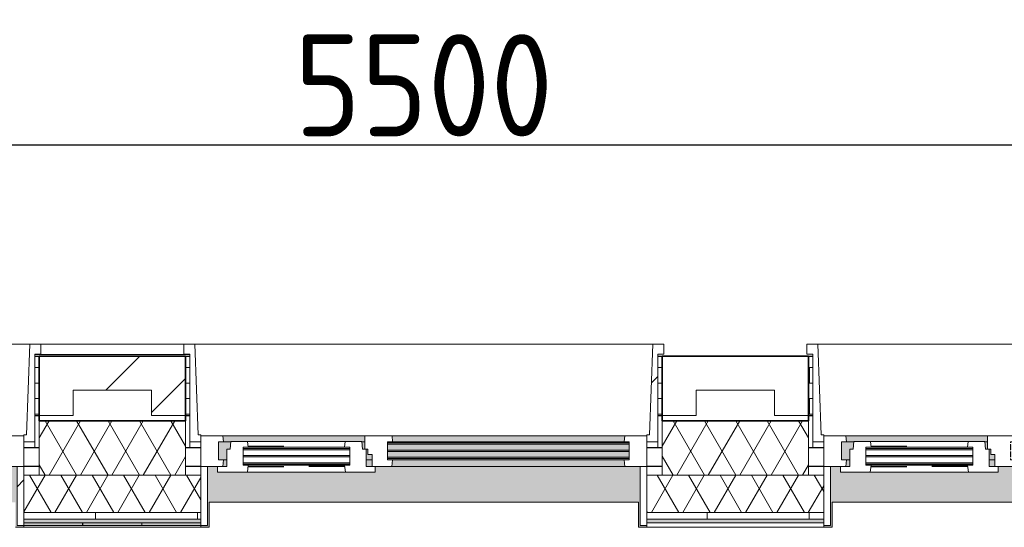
# Model space of a CAD drawing. Extents: x 3176 to 58266, y 1852 to 38199.
# Tile 42 of 256: x 6077 to 8975, y 36075 to 37567. Entities that reach past the tile are written whole.
import ezdxf

# ---------------------------------------------------------------- set-up
doc = ezdxf.new("R2010")
doc.units = 0
doc.header["$LTSCALE"] = 50
doc.header["$PDSIZE"] = -5
doc.linetypes.add('Onderlegger 1e verdieping$0$gestippeld', pattern=[6.35, 3.175, -3.175])
doc.layers.get('0').update_dxf_attribs({"linetype": 'CONTINUOUS'})
doc.layers.get('DEFPOINTS').update_dxf_attribs({"linetype": 'CONTINUOUS'})
doc.layers.add('AS-M38--_F123--_Wandlengte', color=1, linetype='CONTINUOUS')
for name, color, linetype, lineweight in [('Onderlegger 1e verdieping$0$A-DETL-MBND', 8, 'CONTINUOUS', 18), ('Onderlegger 1e verdieping$0$A-GLAZ', 8, 'CONTINUOUS', 25), ('Onderlegger 1e verdieping$0$A-GLAZ-GLAS', 8, 'CONTINUOUS', 25), ('Onderlegger 1e verdieping$0$A-WALL', 8, 'CONTINUOUS', 25), ('Onderlegger 1e verdieping$0$A-WALL-PATT', 8, 'CONTINUOUS', 50), ('Onderlegger 1e verdieping$0$I-WALL', 8, 'CONTINUOUS', 25)]:
    doc.layers.add(name, color=color, linetype=linetype, lineweight=lineweight)
doc.styles.get("Standard").update_dxf_attribs({"font": 'isocp.shx'})
doc.dimstyles.new('CWall_F2_Wandlengte', dxfattribs={"dimscale": 50, "dimtxt": 2.5, "dimasz": 2, "dimexe": 1, "dimexo": 1, "dimgap": 0.5, "dimtad": 1, "dimdec": 0, "dimdsep": 46, "dimtxsty": 'Standard', "dimcen": 2.5, "dimclrt": 2, "dimadec": 0, "dimazin": 0, "dimtfac": 1, "dimtdec": 0, "dimtix": 1, "dimtmove": 2, "dimatfit": 0, "dimfxl": 0, "dimtolj": 1, "dimtzin": 0, "dimarcsym": 0})
pattern_1 = [(0, (4516.597, 40108.085), (0, 45.688), []), (90, (4516.6, 40108.08), (-105, 45.688), [45.688, -45.688])]
pattern_2 = [(225, (9099.93, 36403.2), (212.132, -212.132), [])]
pattern_3 = [(225, (7266.6, 36403.2), (212.132, -212.132), [])]
pattern_4 = [(225, (5433.27, 36403.2), (212.132, -212.132), [])]

# ---------------------------------------------------------------- blocks, each defined once
blk = doc.blocks.new('Onderlegger 1e verdieping$0$31_KA_Houten kozijn metselwerkgevel met draaiend deel verdieping - 31_KA_Houten kozijn metselwerkgevel met draaiend deel verdieping-V185-Plotview 1e Verdieping - schaal 1 op 100')
at = {"layer": 'Onderlegger 1e verdieping$0$A-GLAZ'}
blk.add_hatch(color=256, dxfattribs=at).paths.add_polyline_path([(631.5, 328.5), (631.5, 255), (-631.5, 255), (-631.5, 328.5), (-656.5, 328.5), (-656.5, 323.5), (-636.5, 323.5), (-636.5, 150), (143, 150), (143, 166), (607, 166), (607, 150), (636.5, 150), (636.5, 323.5), (656.5, 323.5), (656.5, 328.5), (636.5, 328.5)], flags=0)
h = blk.add_hatch(color=256, dxfattribs=at)
h.paths.add_polyline_path([(170, 150), (152.5, 150), (152.5, 129.8), (170, 129.8), (170, 145.8)], flags=0)
h.paths.add_polyline_path([(-591.8, 150), (-589.5, 129.8), (92, 129.8), (94.3, 150), (-589.5, 150)], flags=0)
h.paths.add_polyline_path([(591.8, 150), (580, 150), (580, 129.8), (589.5, 129.8), (591.3, 145.8)], flags=0)
h = blk.add_hatch(color=256, dxfattribs=at)
h.paths.add_polyline_path([(584.6, 129.8), (580, 129.8), (580, 99), (569.5, 99), (567.9, 77), (604.5, 77), (604.5, 129.8), (589.5, 129.8)], flags=0)
h.paths.add_polyline_path([(21.1, 129.8), (-604.5, 129.8), (-604.5, 126.3), (107, 126.3), (107, 129.8), (92, 129.8)], flags=0)
h.paths.add_polyline_path([(152.5, 129.8), (152.5, 114), (165, 114), (165, 99), (170, 99), (170, 129.8)], flags=0)
h.paths.add_polyline_path([(-512.1, 122.3), (-604.5, 122.3), (-604.5, 105.3), (107, 105.3), (107, 122.3), (-245.5, 122.3)], flags=0)
h.paths.add_polyline_path([(-245.5, 101.3), (-604.5, 101.3), (-604.5, 84.3), (107, 84.3), (107, 101.3), (21.1, 101.3)], flags=0)
h.paths.add_polyline_path([(174, 99), (174, 77), (182.1, 77), (180.5, 99)], flags=0)
h.paths.add_polyline_path([(-604.5, 80.3), (-604.5, 77), (107, 77), (107, 80.3), (-594.4, 80.3)], flags=0)
at = {"layer": 'Onderlegger 1e verdieping$0$A-GLAZ', "lineweight": 18}
h = blk.add_hatch(dxfattribs=at)
h.set_pattern_fill('FP_262', color=256, style=0, pattern_type=2)
h.set_pattern_definition(pattern_2)
h.paths.add_polyline_path([(-656.5, 76.9), (-688.5, 76.9), (-688.5, -180.1), (-706.5, -180.1), (-706.5, -210.1), (-673.9, -210.1), (-664.2, 56.9), (-656.5, 56.9)], flags=0)
at = {"layer": 'Onderlegger 1e verdieping$0$A-GLAZ'}
h = blk.add_hatch(color=256, dxfattribs=at)
h.paths.add_polyline_path([(180.5, 77), (174, 77), (174, 60), (591.1, 60), (589.5, 77), (182.1, 77)], flags=0)
h.paths.add_polyline_path([(92, 77), (-589.5, 77), (-591.1, 60), (93.6, 60), (93.1, 65.7)], flags=0)
at = {"layer": 'Onderlegger 1e verdieping$0$A-GLAZ', "lineweight": 18}
h = blk.add_hatch(dxfattribs=at)
h.set_pattern_fill('FP_262', color=256, style=0, pattern_type=2)
h.set_pattern_definition(pattern_2)
h.paths.add_polyline_path([(656.5, 76.9), (656.5, 56.9), (664.2, 56.9), (673.9, -210.1), (706.5, -210.1), (706.5, -180.1), (688.5, -180.1), (688.5, 76.9)], flags=0)
for p, q in [((-656.5, 323.5), (-656.5, 328.5)), ((-636.5, 323.5), (-656.5, 323.5)), ((-656.5, 323.5), (-656.5, 150)), ((-636.5, 150), (-636.5, 323.5)), ((636.5, 323.5), (636.5, 150)), ((656.5, 323.5), (636.5, 323.5)), ((656.5, 328.5), (656.5, 323.5)), ((656.5, 150), (656.5, 323.5)), ((-656.5, 150), (-636.5, 150)), ((-591.8, 150), (-656.5, 150)), ((-656.5, 150), (-656.5, 60)), ((94.3, 150), (-591.8, 150)), ((-589.5, 129.8), (-591.8, 150)), ((94.3, 150), (92, 129.8)), ((143, 150), (94.3, 150)), ((152.5, 114), (152.5, 150)), ((591.8, 150), (589.5, 129.8)), ((656.5, 150), (607, 150)), ((636.5, 150), (656.5, 150)), ((656.5, 60), (656.5, 150)), ((-604.5, 126.3), (-604.5, 129.8)), ((-604.5, 129.8), (-589.5, 129.8)), ((-604.5, 105.3), (-604.5, 122.3)), ((-589.5, 129.8), (92, 129.8)), ((92, 129.8), (107, 129.8)), ((107, 129.8), (107, 126.3)), ((107, 122.3), (107, 105.3)), ((152.5, 129.8), (170, 129.8)), ((580, 129.8), (589.5, 129.8)), ((589.5, 129.8), (604.5, 129.8)), ((604.5, 129.8), (604.5, 77)), ((-688.5, 94.9), (-688.5, 76.9)), ((-604.5, 84.3), (-604.5, 101.3)), ((107, 101.3), (107, 84.3)), ((165, 114), (152.5, 114)), ((165, 99), (165, 114)), ((170, 99), (165, 99)), ((174, 60), (174, 99)), ((688.5, 76.9), (688.5, 94.9)), ((-656.5, 76.9), (-688.5, 76.9)), ((-688.5, 76.9), (-688.5, -180.1)), ((-656.5, 56.9), (-656.5, 76.9)), ((-656.5, 60), (-591.1, 60)), ((-604.5, 77), (-604.5, 80.3)), ((-589.5, 77), (-604.5, 77)), ((-591.1, 60), (-589.5, 77)), ((-591.1, 60), (93.6, 60)), ((92, 77), (-589.5, 77)), ((107, 77), (92, 77)), ((92, 77), (93.6, 60)), ((93.6, 60), (174, 60)), ((107, 80.3), (107, 77)), ((182.1, 77), (174, 77)), ((174, 60), (591.1, 60)), ((589.5, 77), (567.9, 77)), ((604.5, 77), (589.5, 77)), ((589.5, 77), (591.1, 60)), ((591.1, 60), (656.5, 60)), ((656.5, 76.9), (688.5, 76.9)), ((656.5, 56.9), (656.5, 76.9)), ((688.5, 76.9), (688.5, -180.1)), ((-673.9, -210.1), (-664.2, 56.9)), ((-664.2, 56.9), (-656.5, 56.9)), ((664.2, 56.9), (656.5, 56.9)), ((673.9, -210.1), (664.2, 56.9)), ((-688.5, -180.1), (-706.5, -180.1)), ((-706.5, -180.1), (-706.5, -210.1)), ((688.5, -180.1), (706.5, -180.1)), ((706.5, -180.1), (706.5, -210.1)), ((-706.5, -210.1), (-673.9, -210.1)), ((673.9, -210.1), (-673.9, -210.1)), ((706.5, -210.1), (673.9, -210.1))]:
    blk.add_line(p, q, dxfattribs=at)
blk = doc.blocks.new('Onderlegger 1e verdieping$0$31_KA_Houten kozijn metselwerkgevel met draaiend deel verdieping - 31_KA_Houten kozijn metselwerkgevel met draaiend deel verdieping-V186-Plotview 1e Verdieping - schaal 1 op 100')
at = {"layer": 'Onderlegger 1e verdieping$0$A-GLAZ'}
blk.add_hatch(color=256, dxfattribs=at).paths.add_polyline_path([(631.5, 328.5), (631.5, 255), (-631.5, 255), (-631.5, 328.5), (-656.5, 328.5), (-656.5, 323.5), (-636.5, 323.5), (-636.5, 150), (143, 150), (143, 166), (607, 166), (607, 150), (636.5, 150), (636.5, 323.5), (656.5, 323.5), (656.5, 328.5), (636.5, 328.5)], flags=0)
at = {"layer": 'Onderlegger 1e verdieping$0$A-GLAZ', "lineweight": 18}
h = blk.add_hatch(dxfattribs=at)
h.set_pattern_fill('FP_263', color=256, style=0, pattern_type=2)
h.set_pattern_definition(pattern_3)
h.paths.add_polyline_path([(607, 150), (591.8, 150), (589.5, 129.8), (604.5, 129.8), (604.5, 77), (589.5, 77), (591.1, 60), (656.5, 60), (656.5, 150)], flags=0)
h.paths.add_polyline_path([(-656.5, 150), (-656.5, 60), (-591.1, 60), (-589.5, 77), (-604.5, 77), (-604.5, 129.8), (-589.5, 129.8), (-591.8, 150)], flags=0)
at = {"layer": 'Onderlegger 1e verdieping$0$A-GLAZ'}
h = blk.add_hatch(color=256, dxfattribs=at)
h.paths.add_polyline_path([(591.8, 150), (580, 150), (580, 129.8), (589.5, 129.8)], flags=0)
h.paths.add_polyline_path([(-591.8, 150), (-589.5, 129.8), (92, 129.8), (94.3, 150), (-589.5, 150)], flags=0)
h.paths.add_polyline_path([(170, 150), (152.5, 150), (152.5, 129.8), (170, 129.8), (170, 145.8)], flags=0)
h = blk.add_hatch(color=256, dxfattribs=at)
h.paths.add_polyline_path([(587, 129.8), (580, 129.8), (580, 99), (569.5, 99), (567.9, 77), (604.5, 77), (604.5, 129.8), (589.5, 129.8)], flags=0)
h.paths.add_polyline_path([(170, 129.8), (152.5, 129.8), (152.5, 114), (165, 114), (165, 99), (170, 99), (170, 126.3)], flags=0)
h.paths.add_polyline_path([(53.9, 129.8), (-604.5, 129.8), (-604.5, 126.3), (107, 126.3), (107, 129.8), (92, 129.8)], flags=0)
h.paths.add_polyline_path([(-591.1, 122.3), (-604.5, 122.3), (-604.5, 105.3), (107, 105.3), (107, 122.3), (-588.7, 122.3)], flags=0)
h.paths.add_polyline_path([(107, 101.3), (-604.5, 101.3), (-604.5, 84.3), (107, 84.3), (107, 99)], flags=0)
h.paths.add_polyline_path([(180.5, 99), (174, 99), (174, 77), (182.1, 77), (180.7, 96.5)], flags=0)
h.paths.add_polyline_path([(92, 80.3), (-604.5, 80.3), (-604.5, 77), (107, 77), (107, 80.3), (93.6, 80.3)], flags=0)
at = {"layer": 'Onderlegger 1e verdieping$0$A-GLAZ', "lineweight": 18}
h = blk.add_hatch(dxfattribs=at)
h.set_pattern_fill('FP_263', color=256, style=0, pattern_type=2)
h.set_pattern_definition(pattern_3)
h.paths.add_polyline_path([(-656.5, 76.9), (-688.5, 76.9), (-688.5, -180.1), (-706.5, -180.1), (-706.5, -210.1), (-673.9, -210.1), (-664.2, 56.9), (-656.5, 56.9)], flags=0)
at = {"layer": 'Onderlegger 1e verdieping$0$A-GLAZ'}
h = blk.add_hatch(color=256, dxfattribs=at)
h.paths.add_polyline_path([(589.5, 77), (174, 77), (174, 60), (591.1, 60)], flags=0)
h.paths.add_polyline_path([(53.9, 77), (-589.5, 77), (-591.1, 60), (93.6, 60), (92, 77)], flags=0)
at = {"layer": 'Onderlegger 1e verdieping$0$A-GLAZ', "lineweight": 18}
for p, q in [((-656.5, 323.5), (-656.5, 328.5)), ((-636.5, 323.5), (-656.5, 323.5)), ((-656.5, 323.5), (-656.5, 150)), ((-636.5, 150), (-636.5, 323.5)), ((636.5, 323.5), (636.5, 150)), ((656.5, 323.5), (636.5, 323.5)), ((656.5, 328.5), (656.5, 323.5)), ((656.5, 150), (656.5, 323.5)), ((-656.5, 150), (-636.5, 150)), ((-591.8, 150), (-656.5, 150)), ((-656.5, 150), (-656.5, 60)), ((94.3, 150), (-591.8, 150)), ((-589.5, 129.8), (-591.8, 150)), ((94.3, 150), (92, 129.8)), ((143, 150), (94.3, 150)), ((152.5, 114), (152.5, 150)), ((591.8, 150), (589.5, 129.8)), ((656.5, 150), (607, 150)), ((636.5, 150), (656.5, 150)), ((656.5, 60), (656.5, 150)), ((-604.5, 126.3), (-604.5, 129.8)), ((-604.5, 129.8), (-589.5, 129.8)), ((-604.5, 105.3), (-604.5, 122.3)), ((-589.5, 129.8), (92, 129.8)), ((92, 129.8), (107, 129.8)), ((107, 129.8), (107, 126.3)), ((107, 122.3), (107, 105.3)), ((152.5, 129.8), (170, 129.8)), ((580, 129.8), (589.5, 129.8)), ((589.5, 129.8), (604.5, 129.8)), ((604.5, 129.8), (604.5, 77)), ((-688.5, 94.9), (-688.5, 76.9)), ((-604.5, 84.3), (-604.5, 101.3)), ((107, 101.3), (107, 84.3)), ((165, 114), (152.5, 114)), ((165, 99), (165, 114)), ((170, 99), (165, 99)), ((174, 60), (174, 99)), ((688.5, 76.9), (688.5, 94.9)), ((-656.5, 76.9), (-688.5, 76.9)), ((-688.5, 76.9), (-688.5, -180.1)), ((-656.5, 56.9), (-656.5, 76.9)), ((-656.5, 60), (-591.1, 60)), ((-604.5, 77), (-604.5, 80.3)), ((-589.5, 77), (-604.5, 77)), ((-591.1, 60), (-589.5, 77)), ((-591.1, 60), (93.6, 60)), ((92, 77), (-589.5, 77)), ((107, 77), (92, 77)), ((92, 77), (93.6, 60)), ((93.6, 60), (174, 60)), ((107, 80.3), (107, 77)), ((182.1, 77), (174, 77)), ((174, 60), (591.1, 60)), ((589.5, 77), (567.9, 77)), ((604.5, 77), (589.5, 77)), ((589.5, 77), (591.1, 60)), ((591.1, 60), (656.5, 60)), ((656.5, 76.9), (688.5, 76.9)), ((656.5, 56.9), (656.5, 76.9)), ((688.5, 76.9), (688.5, -180.1)), ((-673.9, -210.1), (-664.2, 56.9)), ((-664.2, 56.9), (-656.5, 56.9)), ((664.2, 56.9), (656.5, 56.9)), ((673.9, -210.1), (664.2, 56.9)), ((-688.5, -180.1), (-706.5, -180.1)), ((-706.5, -180.1), (-706.5, -210.1)), ((688.5, -180.1), (706.5, -180.1)), ((706.5, -180.1), (706.5, -210.1)), ((-706.5, -210.1), (-673.9, -210.1)), ((673.9, -210.1), (-673.9, -210.1)), ((706.5, -210.1), (673.9, -210.1))]:
    blk.add_line(p, q, dxfattribs=at)
blk = doc.blocks.new('Onderlegger 1e verdieping$0$31_KA_Houten kozijn metselwerkgevel triple glas - Type-9950171-Plotview 1e Verdieping - schaal 1 op 100')
at = {"layer": 'Onderlegger 1e verdieping$0$A-GLAZ'}
for points in [[(64.3, 0), (0, 0), (0, -4), (711.5, -4), (711.5, 0), (330.9, 0)], [(711.5, -21), (0, -21), (0, -25), (711.5, -25)], [(597.4, -42), (0, -42), (0, -46), (711.5, -46), (711.5, -42)]]:
    blk.add_hatch(color=256, dxfattribs=at).paths.add_polyline_path(points, flags=0)
at = {"layer": 'Onderlegger 1e verdieping$0$A-GLAZ', "lineweight": 18}
for p, q in [((711.5, 0), (0, 0)), ((0, 0), (0, -4)), ((711.5, -4), (711.5, 0)), ((0, -4), (711.5, -4)), ((711.5, -21), (0, -21)), ((0, -21), (0, -25)), ((0, -25), (711.5, -25)), ((711.5, -25), (711.5, -21)), ((711.5, -42), (0, -42)), ((0, -42), (0, -46)), ((0, -46), (711.5, -46)), ((711.5, -46), (711.5, -42))]:
    blk.add_line(p, q, dxfattribs=at)
blk = doc.blocks.new('Onderlegger 1e verdieping$0$31_KA_Houten kozijn metselwerkgevel met draaiend deel verdieping - 31_KA_Houten kozijn metselwerkgevel met draaiend deel verdieping-V187-Plotview 1e Verdieping - schaal 1 op 100')
at = {"layer": 'Onderlegger 1e verdieping$0$A-GLAZ'}
blk.add_hatch(color=256, dxfattribs=at).paths.add_polyline_path([(631.5, 328.5), (631.5, 255), (-631.5, 255), (-631.5, 328.5), (-656.5, 328.5), (-656.5, 323.5), (-636.5, 323.5), (-636.5, 150), (143, 150), (143, 166), (607, 166), (607, 150), (636.5, 150), (636.5, 323.5), (656.5, 323.5), (656.5, 328.5), (636.5, 328.5)], flags=0)
at = {"layer": 'Onderlegger 1e verdieping$0$A-GLAZ', "lineweight": 18}
h = blk.add_hatch(dxfattribs=at)
h.set_pattern_fill('FP_264', color=256, style=0, pattern_type=2)
h.set_pattern_definition(pattern_4)
h.paths.add_polyline_path([(636.5, 323.5), (636.5, 150), (656.5, 150), (656.5, 323.5)], flags=0)
h.paths.add_polyline_path([(-636.5, 323.5), (-656.5, 323.5), (-656.5, 150), (-636.5, 150), (-636.5, 242.3)], flags=0)
at = {"layer": 'Onderlegger 1e verdieping$0$A-GLAZ'}
h = blk.add_hatch(color=256, dxfattribs=at)
h.paths.add_polyline_path([(170, 150), (152.5, 150), (152.5, 129.8), (170, 129.8), (170, 145.8)], flags=0)
h.paths.add_polyline_path([(-591.8, 150), (-589.5, 129.8), (92, 129.8), (94.3, 150), (-589.5, 150)], flags=0)
h.paths.add_polyline_path([(591.8, 150), (580, 150), (580, 129.8), (589.5, 129.8), (591.3, 145.8)], flags=0)
at = {"layer": 'Onderlegger 1e verdieping$0$A-GLAZ', "lineweight": 18}
h = blk.add_hatch(dxfattribs=at)
h.set_pattern_fill('FP_264', color=256, style=0, pattern_type=2)
h.set_pattern_definition(pattern_4)
h.paths.add_polyline_path([(152.5, 150), (94.3, 150), (92, 129.8), (107, 129.8), (107, 77), (92, 77), (93.6, 60), (174, 60), (174, 99), (165, 99), (165, 114), (152.5, 114), (152.5, 126.3)], flags=0)
at = {"layer": 'Onderlegger 1e verdieping$0$A-GLAZ'}
h = blk.add_hatch(color=256, dxfattribs=at)
h.paths.add_polyline_path([(580, 129.8), (580, 99), (569.5, 99), (567.9, 77), (604.5, 77), (604.5, 129.8), (584.6, 129.8)], flags=0)
h.paths.add_polyline_path([(170, 129.8), (152.5, 129.8), (152.5, 114), (165, 114), (165, 99), (170, 99), (170, 126.3)], flags=0)
h.paths.add_polyline_path([(107, 129.8), (-604.5, 129.8), (-604.5, 126.3), (107, 126.3)], flags=0)
h.paths.add_polyline_path([(-180, 122.3), (-604.5, 122.3), (-604.5, 105.3), (107, 105.3), (107, 122.3), (86.6, 122.3)], flags=0)
h.paths.add_polyline_path([(-180, 101.3), (-604.5, 101.3), (-604.5, 84.3), (107, 84.3), (107, 101.3), (86.6, 101.3)], flags=0)
h.paths.add_polyline_path([(174, 99), (174, 77), (182.1, 77), (180.5, 99)], flags=0)
h.paths.add_polyline_path([(-594.4, 80.3), (-604.5, 80.3), (-604.5, 77), (107, 77), (107, 80.3), (-591.8, 80.3)], flags=0)
h = blk.add_hatch(color=256, dxfattribs=at)
h.paths.add_polyline_path([(180.5, 77), (174, 77), (174, 60), (591.1, 60), (589.5, 77), (182.1, 77)], flags=0)
h.paths.add_polyline_path([(92, 77), (-589.5, 77), (-591.1, 60), (93.6, 60), (93.1, 65.7)], flags=0)
at = {"layer": 'Onderlegger 1e verdieping$0$A-GLAZ', "lineweight": 18}
h = blk.add_hatch(dxfattribs=at)
h.set_pattern_fill('FP_264', color=256, style=0, pattern_type=2)
h.set_pattern_definition(pattern_4)
h.paths.add_polyline_path([(656.5, 76.9), (656.5, 56.9), (664.2, 56.9), (673.9, -210.1), (706.5, -210.1), (706.5, -180.1), (688.5, -180.1), (688.5, 76.9)], flags=0)
for p, q in [((-656.5, 323.5), (-656.5, 328.5)), ((-636.5, 323.5), (-656.5, 323.5)), ((-656.5, 323.5), (-656.5, 150)), ((-636.5, 150), (-636.5, 323.5)), ((636.5, 323.5), (636.5, 150)), ((656.5, 323.5), (636.5, 323.5)), ((656.5, 328.5), (656.5, 323.5)), ((656.5, 150), (656.5, 323.5)), ((-656.5, 150), (-636.5, 150)), ((-591.8, 150), (-656.5, 150)), ((-656.5, 150), (-656.5, 60)), ((94.3, 150), (-591.8, 150)), ((-589.5, 129.8), (-591.8, 150)), ((94.3, 150), (92, 129.8)), ((143, 150), (94.3, 150)), ((152.5, 114), (152.5, 150)), ((591.8, 150), (589.5, 129.8)), ((656.5, 150), (607, 150)), ((636.5, 150), (656.5, 150)), ((656.5, 60), (656.5, 150)), ((-604.5, 126.3), (-604.5, 129.8)), ((-604.5, 129.8), (-589.5, 129.8)), ((-604.5, 105.3), (-604.5, 122.3)), ((-589.5, 129.8), (92, 129.8)), ((92, 129.8), (107, 129.8)), ((107, 129.8), (107, 126.3)), ((107, 122.3), (107, 105.3)), ((152.5, 129.8), (170, 129.8)), ((580, 129.8), (589.5, 129.8)), ((589.5, 129.8), (604.5, 129.8)), ((604.5, 129.8), (604.5, 77)), ((-688.5, 94.9), (-688.5, 76.9)), ((-604.5, 84.3), (-604.5, 101.3)), ((107, 101.3), (107, 84.3)), ((165, 114), (152.5, 114)), ((165, 99), (165, 114)), ((170, 99), (165, 99)), ((174, 60), (174, 99)), ((688.5, 76.9), (688.5, 94.9)), ((-656.5, 76.9), (-688.5, 76.9)), ((-688.5, 76.9), (-688.5, -180.1)), ((-656.5, 56.9), (-656.5, 76.9)), ((-656.5, 60), (-591.1, 60)), ((-604.5, 77), (-604.5, 80.3)), ((-589.5, 77), (-604.5, 77)), ((-591.1, 60), (-589.5, 77)), ((-591.1, 60), (93.6, 60)), ((92, 77), (-589.5, 77)), ((107, 77), (92, 77)), ((92, 77), (93.6, 60)), ((93.6, 60), (174, 60)), ((107, 80.3), (107, 77)), ((182.1, 77), (174, 77)), ((174, 60), (591.1, 60)), ((589.5, 77), (567.9, 77)), ((604.5, 77), (589.5, 77)), ((589.5, 77), (591.1, 60)), ((591.1, 60), (656.5, 60)), ((656.5, 76.9), (688.5, 76.9)), ((656.5, 56.9), (656.5, 76.9)), ((688.5, 76.9), (688.5, -180.1)), ((-673.9, -210.1), (-664.2, 56.9)), ((-664.2, 56.9), (-656.5, 56.9)), ((664.2, 56.9), (656.5, 56.9)), ((673.9, -210.1), (664.2, 56.9)), ((-688.5, -180.1), (-706.5, -180.1)), ((-706.5, -180.1), (-706.5, -210.1)), ((688.5, -180.1), (706.5, -180.1)), ((706.5, -180.1), (706.5, -210.1)), ((-706.5, -210.1), (-673.9, -210.1)), ((673.9, -210.1), (-673.9, -210.1)), ((706.5, -210.1), (673.9, -210.1))]:
    blk.add_line(p, q, dxfattribs=at)
blk = doc.blocks.new('Onderlegger 1e verdieping$0$31_KA_Houten kozijn draaiend deel metselwerkgevel - Type-V196-Plotview 1e Verdieping - schaal 1 op 100')
at = {"layer": 'Onderlegger 1e verdieping$0$A-GLAZ', "lineweight": 18}
for p, q in [((60.7, 16), (-27, 16)), ((-27, 16), (-27, 0)), ((63, -4.2), (60.7, 16)), ((349.3, 16), (60.7, 16)), ((349.3, 16), (347, -4.2)), ((437, 16), (349.3, 16)), ((410, 0), (437, 0)), ((437, 0), (437, 16)), ((-27, 0), (0, 0)), ((0, 0), (0, -51)), ((48, -7.5), (48, -4.2)), ((48, -4.2), (63, -4.2)), ((48, -28.5), (48, -11.5)), ((63, -4.2), (347, -4.2)), ((347, -4.2), (362, -4.2)), ((362, -4.2), (362, -7.5)), ((362, -11.5), (362, -28.5)), ((410, -51), (410, 0)), ((0, -51), (10.5, -51)), ((10.5, -51), (12.2, -74)), ((48, -49.5), (48, -32.5)), ((48, -57), (48, -53.5)), ((63, -57), (48, -57)), ((61.4, -74), (63, -57)), ((347, -57), (63, -57)), ((362, -57), (347, -57)), ((347, -57), (348.6, -74)), ((362, -32.5), (362, -49.5)), ((362, -53.5), (362, -57)), ((397.8, -74), (399.5, -51)), ((399.5, -51), (410, -51)), ((12.2, -74), (61.4, -74)), ((61.4, -74), (348.6, -74)), ((348.6, -74), (397.8, -74))]:
    blk.add_line(p, q, dxfattribs=at)
at = {"layer": 'Onderlegger 1e verdieping$0$A-GLAZ', "linetype": 'Onderlegger 1e verdieping$0$gestippeld'}
blk.add_line((347.3, -60), (241.8, -60), dxfattribs=at)
at = {"layer": 'Onderlegger 1e verdieping$0$A-GLAZ-GLAS'}
for p, q in [((62.5, 0), (168.2, 0)), ((347.5, 0), (241.8, 0))]:
    blk.add_line(p, q, dxfattribs=at)
blk = doc.blocks.new('Onderlegger 1e verdieping$0$31_KA_Houten kozijn metselwerkgevel triple glas - Type-9950170-Plotview 1e Verdieping - schaal 1 op 100')
at = {"layer": 'Onderlegger 1e verdieping$0$A-GLAZ'}
for points in [[(135.2, 0), (0, 0), (0, -4), (314, -4), (314, 0)], [(135.2, -21), (0, -21), (0, -25), (314, -25), (314, -21)], [(314, -42), (0, -42), (0, -46), (314, -46)]]:
    blk.add_hatch(color=256, dxfattribs=at).paths.add_polyline_path(points, flags=0)
at = {"layer": 'Onderlegger 1e verdieping$0$A-GLAZ', "lineweight": 18}
for p, q in [((314, 0), (0, 0)), ((0, 0), (0, -4)), ((314, -4), (314, 0)), ((0, -4), (314, -4)), ((314, -21), (0, -21)), ((0, -21), (0, -25)), ((0, -25), (314, -25)), ((314, -25), (314, -21)), ((314, -42), (0, -42)), ((0, -42), (0, -46)), ((0, -46), (314, -46)), ((314, -46), (314, -42))]:
    blk.add_line(p, q, dxfattribs=at)
blk = doc.blocks.new('Onderlegger 1e verdieping$0$31_KA_Houten kozijn draaiend deel metselwerkgevel - Type-V197-Plotview 1e Verdieping - schaal 1 op 100')
at = {"layer": 'Onderlegger 1e verdieping$0$A-GLAZ', "lineweight": 18}
for p, q in [((60.7, 16), (-27, 16)), ((-27, 16), (-27, 0)), ((63, -4.2), (60.7, 16)), ((349.3, 16), (60.7, 16)), ((349.3, 16), (347, -4.2)), ((437, 16), (349.3, 16)), ((410, 0), (437, 0)), ((437, 0), (437, 16)), ((-27, 0), (0, 0)), ((0, 0), (0, -51)), ((48, -7.5), (48, -4.2)), ((48, -4.2), (63, -4.2)), ((48, -28.5), (48, -11.5)), ((63, -4.2), (347, -4.2)), ((347, -4.2), (362, -4.2)), ((362, -4.2), (362, -7.5)), ((362, -11.5), (362, -28.5)), ((410, -51), (410, 0)), ((0, -51), (10.5, -51)), ((10.5, -51), (12.2, -74)), ((48, -49.5), (48, -32.5)), ((48, -57), (48, -53.5)), ((63, -57), (48, -57)), ((61.4, -74), (63, -57)), ((347, -57), (63, -57)), ((362, -57), (347, -57)), ((347, -57), (348.6, -74)), ((362, -32.5), (362, -49.5)), ((362, -53.5), (362, -57)), ((397.8, -74), (399.5, -51)), ((399.5, -51), (410, -51)), ((12.2, -74), (61.4, -74)), ((61.4, -74), (348.6, -74)), ((348.6, -74), (397.8, -74))]:
    blk.add_line(p, q, dxfattribs=at)
at = {"layer": 'Onderlegger 1e verdieping$0$A-GLAZ', "linetype": 'Onderlegger 1e verdieping$0$gestippeld'}
blk.add_line((347.3, -60), (241.8, -60), dxfattribs=at)
at = {"layer": 'Onderlegger 1e verdieping$0$A-GLAZ-GLAS'}
for p, q in [((62.5, 0), (168.2, 0)), ((347.5, 0), (241.8, 0))]:
    blk.add_line(p, q, dxfattribs=at)
blk = doc.blocks.new('Onderlegger 1e verdieping$0$31_KA_Dubbel houten kozijn metselwerkgevel met draaiend deel begane grond - 31_KA_Dubbel houten kozijn metselwerkgevel met draaiend deel begane grond-12176260-Plotview 1e Verdieping - schaal 1 op 100')
at = {"layer": 'Onderlegger 1e verdieping$0$A-DETL-MBND'}
for points in [[(-952.2, 323.6), (-1125.3, 323.5), (-1125.3, 315), (-952.2, 315), (-952.2, 323.5)], [(-952.2, 323.6), (-952.2, 315), (-777.8, 315), (-777.8, 323.6)], [(-605, 323.6), (-777.5, 323.5), (-777.5, 315), (-605, 315), (-605, 323.5)]]:
    blk.add_hatch(color=256, dxfattribs=at).paths.add_polyline_path(points, flags=0)
for p, q in [((-1125.3, 323.6), (-952.2, 323.6)), ((-952.2, 323.6), (-777.8, 323.6)), ((-952.2, 315), (-952.2, 323.6)), ((-777.8, 323.6), (-777.8, 315)), ((-777.5, 323.6), (-605, 323.6)), ((-777.5, 315), (-777.5, 323.6)), ((-637, -179.9), (-1093.3, -179.9)), ((-654.9, -209.9), (-1075.5, -209.9)), ((-654.9, -210), (-1075.4, -210))]:
    blk.add_line(p, q, dxfattribs=at)
blk = doc.blocks.new('Onderlegger 1e verdieping$0$vensterbank tweede verdieping1 - vensterbank tweede verdieping-12034844-Plotview 1e Verdieping - schaal 1 op 100')
at = {"layer": 'Onderlegger 1e verdieping$0$A-GLAZ', "lineweight": 18}
for p, q in [((7898.1, 36148.2), (6635.1, 36148.2)), ((6635.1, 36148.2), (6635.1, 36074.7)), ((7898.1, 36074.7), (7898.1, 36148.2)), ((9731.4, 36148.2), (8468.4, 36148.2)), ((8468.4, 36148.2), (8468.4, 36074.7)), ((6635.1, 36074.7), (6064.8, 36074.7)), ((8468.4, 36074.7), (7898.1, 36074.7))]:
    blk.add_line(p, q, dxfattribs=at)
blk = doc.blocks.new('Onderlegger 1e verdieping')
at = {"layer": 'Onderlegger 1e verdieping$0$A-WALL-PATT', "lineweight": 18}
h = blk.add_hatch(dxfattribs=at)
h.set_pattern_fill('FP_2', color=256, angle=45, style=0, pattern_type=2)
h.set_pattern_definition([(45, (400, -4e-13), (-565.685, 565.685), []), (45, (600, -6e-13), (-565.685, 565.685), [])])
h.paths.add_polyline_path([(4731.8, 36403.2), (4731.8, 36578.2), (4516.6, 36578.2), (4516.6, 36478.2), (4631.8, 36478.2), (4631.8, 36403.2)], flags=0)
h.paths.add_polyline_path([(6146.4, 36403.2), (6234.8, 36403.2), (6234.8, 36478.2), (6465.1, 36478.2), (6465.1, 36403.2), (6565.1, 36403.2), (6565.1, 36578.2), (6134.8, 36578.2), (6134.8, 36403.2)], flags=0)
h.paths.add_polyline_path([(8012.5, 36403.2), (8068.1, 36403.2), (8068.1, 36478.2), (8298.4, 36478.2), (8298.4, 36403.2), (8398.4, 36403.2), (8398.4, 36578.2), (7968.1, 36578.2), (7968.1, 36403.2)], flags=0)
h.paths.add_polyline_path([(9878.6, 36403.2), (9901.4, 36403.2), (9901.4, 36478.2), (10131.8, 36478.2), (10131.8, 36403.2), (10231.8, 36403.2), (10231.8, 36578.2), (9801.4, 36578.2), (9801.4, 36403.2)], flags=0)
h.paths.add_polyline_path([(11634.8, 36403.2), (11734.8, 36403.2), (11734.8, 36478.2), (11965.1, 36478.2), (11965.1, 36403.2), (12065.1, 36403.2), (12065.1, 36578.2), (11634.8, 36578.2)], flags=0)
h.paths.add_polyline_path([(13568.1, 36403.2), (13568.1, 36478.2), (13798.4, 36478.2), (13798.4, 36403.2), (13898.4, 36403.2), (13898.4, 36578.2), (13468.1, 36578.2), (13468.1, 36403.2)], flags=0)
h.paths.add_polyline_path([(15631.8, 36403.2), (15731.8, 36403.2), (15731.8, 36578.2), (15301.4, 36578.2), (15301.4, 36403.2), (15401.4, 36403.2), (15401.4, 36478.2), (15631.8, 36478.2)], flags=0)
h.paths.add_polyline_path([(17465.1, 36403.2), (17565.1, 36403.2), (17565.1, 36578.2), (17134.8, 36578.2), (17134.8, 36403.2), (17234.8, 36403.2), (17234.8, 36478.2), (17465.1, 36478.2)], flags=0)
h.paths.add_polyline_path([(19068.1, 36403.2), (19068.1, 36478.2), (19642.3, 36478.2), (19642.3, 36578.2), (18968.1, 36578.2), (18968.1, 36403.2)], flags=0)
h.paths.add_polyline_path([(19742.3, 36478.2), (21286.6, 36478.2), (21286.6, 36578.2), (19742.3, 36578.2), (19742.3, 36508.6)], flags=0)
h = blk.add_hatch(dxfattribs=at)
h.set_pattern_fill('FP_4', color=256, style=0, pattern_type=2)
h.set_pattern_definition(pattern_1)
h.paths.add_polyline_path([(6121.8, 36403.2), (6134.8, 36403.2), (6134.8, 36578.2), (6121.8, 36578.2), (6121.8, 36454.7)], flags=0)
h.paths.add_polyline_path([(4731.8, 36403.2), (4744.8, 36403.2), (4744.8, 36578.2), (4731.8, 36578.2), (4731.8, 36478.2)], flags=0)
h = blk.add_hatch(dxfattribs=at)
h.set_pattern_fill('FP_4', color=256, style=0, pattern_type=2)
h.set_pattern_definition(pattern_1)
h.paths.add_polyline_path([(7955.1, 36403.2), (7968.1, 36403.2), (7968.1, 36578.2), (7955.1, 36578.2), (7955.1, 36454.7)], flags=0)
h.paths.add_polyline_path([(6565.1, 36403.2), (6578.1, 36403.2), (6578.1, 36578.2), (6565.1, 36578.2), (6565.1, 36478.2)], flags=0)
h = blk.add_hatch(dxfattribs=at)
h.set_pattern_fill('FP_4', color=256, style=0, pattern_type=2)
h.set_pattern_definition(pattern_1)
h.paths.add_polyline_path([(9788.4, 36403.2), (9801.4, 36403.2), (9801.4, 36578.2), (9788.4, 36578.2), (9788.4, 36454.7)], flags=0)
h.paths.add_polyline_path([(8398.4, 36403.2), (8411.4, 36403.2), (8411.4, 36578.2), (8398.4, 36578.2), (8398.4, 36478.2)], flags=0)
h = blk.add_hatch(dxfattribs=at)
h.set_pattern_fill('FP_3', color=256, angle=60, style=0, pattern_type=2)
h.set_pattern_definition([(240, (12901.59, 36538.2), (46.182, -80.0104), []), (300, (12809.19, 36538.2), (92.382, -0.0104), [])])
h.paths.add_polyline_path([(4516.6, 36228.2), (4731.8, 36228.2), (4731.8, 36388.2), (4516.6, 36388.2)], flags=0)
h.paths.add_polyline_path([(6565.1, 36228.2), (6565.1, 36388.2), (6134.8, 36388.2), (6134.8, 36228.2), (6413, 36228.2)], flags=0)
h.paths.add_polyline_path([(7968.1, 36228.2), (8398.4, 36228.2), (8398.4, 36388.2), (7968.1, 36388.2), (7968.1, 36374.5)], flags=0)
h.paths.add_polyline_path([(10145.2, 36228.2), (10231.8, 36228.2), (10231.8, 36388.2), (9801.4, 36388.2), (9801.4, 36228.2), (9878.6, 36228.2)], flags=0)
h.paths.add_polyline_path([(11634.8, 36228.2), (12065.1, 36228.2), (12065.1, 36388.2), (11634.8, 36388.2), (11634.8, 36374.5)], flags=0)
h.paths.add_polyline_path([(13610.8, 36228.2), (13898.4, 36228.2), (13898.4, 36388.2), (13468.1, 36388.2), (13468.1, 36228.2)], flags=0)
h.paths.add_polyline_path([(15301.4, 36228.2), (15731.8, 36228.2), (15731.8, 36388.2), (15301.4, 36388.2), (15301.4, 36374.5)], flags=0)
h.paths.add_polyline_path([(17134.8, 36228.2), (17565.1, 36228.2), (17565.1, 36388.2), (17134.8, 36388.2), (17134.8, 36374.5)], flags=0)
h.paths.add_polyline_path([(19209, 36228.2), (19642.3, 36228.2), (19642.3, 36388.2), (18968.1, 36388.2), (18968.1, 36228.2)], flags=0)
h.paths.add_polyline_path([(19742.3, 36228.2), (21286.6, 36228.2), (21286.6, 36388.2), (19742.3, 36388.2), (19742.3, 36281.6)], flags=0)
h = blk.add_hatch(dxfattribs=at)
h.set_pattern_fill('FP_324', color=256, angle=-300, style=0, pattern_type=2)
h.set_pattern_definition([(240, (11671.6, 36188.2), (46.182, -80.0104), []), (300, (11579.2, 36188.2), (92.382, -0.0104), [])])
h.paths.add_polyline_path([(18942.4, 36118.2), (19086.6, 36118.2), (19086.6, 36228.2), (18923.1, 36228.2), (18923.1, 36118.2)], flags=0)
h.paths.add_polyline_path([(17342.9, 36118.2), (17610.1, 36118.2), (17609.5, 36228.2), (17089.8, 36228.2), (17089.8, 36118.2)], flags=0)
h.paths.add_polyline_path([(15776.8, 36118.2), (15776.8, 36228.2), (15256.4, 36228.2), (15256.4, 36118.2)], flags=0)
h.paths.add_polyline_path([(13610.8, 36118.2), (13943.4, 36118.2), (13943.4, 36228.2), (13423.1, 36228.2), (13423.1, 36118.2)], flags=0)
h.paths.add_polyline_path([(11589.8, 36118.2), (12110.1, 36118.2), (12110.1, 36228.2), (11589.8, 36228.2), (11589.8, 36160.9)], flags=0)
h.paths.add_polyline_path([(9756.4, 36118.2), (10276.8, 36118.2), (10276.8, 36228.2), (9756.4, 36228.2), (9756.4, 36160.9)], flags=0)
h.paths.add_polyline_path([(8443.4, 36118.2), (8443.4, 36228.2), (7923.1, 36228.2), (7923.1, 36118.2)], flags=0)
h.paths.add_polyline_path([(6089.8, 36118.2), (6610.1, 36118.2), (6610.1, 36228.2), (6089.8, 36228.2), (6089.8, 36160.9)], flags=0)
h.paths.add_polyline_path([(4776.8, 36118.2), (4776.8, 36228.2), (4256.6, 36228.2), (4256.6, 36118.2), (4546.9, 36118.2)], flags=0)
h = blk.add_hatch(dxfattribs=at)
h.set_pattern_fill('FP_323', color=256, style=0, pattern_type=2)
h.set_pattern_definition([(90, (0, 0), (-300, 2e-14), [])])
h.paths.add_polyline_path([(18942.4, 36098.2), (19086.6, 36098.2), (19086.6, 36118.2), (18923.1, 36118.2), (18923.1, 36098.2)], flags=0)
h.paths.add_polyline_path([(17089.8, 36098.2), (17610.1, 36098.2), (17610.1, 36118.2), (17089.8, 36118.2)], flags=0)
h.paths.add_polyline_path([(15776.8, 36098.2), (15776.8, 36118.2), (15256.4, 36118.2), (15256.4, 36098.2)], flags=0)
h.paths.add_polyline_path([(13943.4, 36098.2), (13943.4, 36118.2), (13423.1, 36118.2), (13423.1, 36098.2), (13610.8, 36098.2)], flags=0)
h.paths.add_polyline_path([(12110.1, 36098.2), (12110.1, 36118.2), (11589.8, 36118.2), (11589.8, 36098.2), (12011.2, 36098.2)], flags=0)
h.paths.add_polyline_path([(9878.6, 36098.2), (10276.8, 36098.2), (10276.8, 36118.2), (9756.4, 36118.2), (9756.4, 36098.2)], flags=0)
h.paths.add_polyline_path([(8443.4, 36098.2), (8443.4, 36118.2), (7923.1, 36118.2), (7923.1, 36098.2)], flags=0)
h.paths.add_polyline_path([(6089.8, 36098.2), (6610.1, 36098.2), (6610.1, 36118.2), (6089.8, 36118.2)], flags=0)
h.paths.add_polyline_path([(4776.8, 36098.2), (4776.8, 36118.2), (4256.6, 36118.2), (4256.6, 36098.2), (4546.9, 36098.2)], flags=0)
h = blk.add_hatch(dxfattribs=at)
h.set_pattern_fill('FP_80', color=256, style=0, pattern_type=2)
h.set_pattern_definition([(0, (0, 0), (406.4, 101.6), [33.528, -271.272, 33.528, -271.272, -1625.6]), (0, (0, 0), (406.4, 101.6), [-609.6, 33.528, -576.072, 33.528, -271.272, -711.2]), (0, (0, 0), (406.4, 101.6), [-1524, 33.528, -169.672, 33.528, -474.472]), (120, (152.4, 50.8), (-291.18818, 301.15272), [33.528, -271.272, 33.528, -271.272, -1625.6]), (120, (152.4, 50.8), (-291.18818, 301.15272), [-609.6, 33.528, -576.072, 33.528, -271.272, -711.2]), (120, (152.4, 50.8), (-291.18818, 301.15272), [-1524, 33.528, -169.672, 33.528, -474.472]), (240, (203.2, 254), (-115.21182, -402.75272), [33.528, -271.272, 33.528, -271.272, -1625.6]), (240, (203.2, 254), (-115.21182, -402.75272), [-609.6, 33.528, -576.072, 33.528, -271.272, -711.2]), (240, (203.2, 254), (-115.21182, -402.75272), [-1524, 33.528, -169.672, 33.528, -474.472])])
h.paths.add_polyline_path([(19086.6, 36088.2), (19086.6, 36098.2), (18923.1, 36098.2), (18923.1, 36088.2), (18942.4, 36088.2)], flags=0)
h.paths.add_polyline_path([(17610.1, 36088.2), (17610.1, 36098.2), (17089.8, 36098.2), (17089.8, 36088.2), (17342.9, 36088.2)], flags=0)
h.paths.add_polyline_path([(15776.8, 36088.2), (15776.8, 36098.2), (15256.4, 36098.2), (15256.4, 36088.2)], flags=0)
h.paths.add_polyline_path([(13423.1, 36088.2), (13943.4, 36088.2), (13943.4, 36098.2), (13423.1, 36098.2)], flags=0)
h.paths.add_polyline_path([(12110.1, 36088.2), (12110.1, 36098.2), (11589.8, 36098.2), (11589.8, 36088.2), (12011.2, 36088.2)], flags=0)
h.paths.add_polyline_path([(9756.4, 36088.2), (10276.8, 36088.2), (10276.8, 36098.2), (9756.4, 36098.2)], flags=0)
h.paths.add_polyline_path([(7923.1, 36088.2), (8443.4, 36088.2), (8443.4, 36098.2), (7923.1, 36098.2)], flags=0)
h.paths.add_polyline_path([(6610.1, 36088.2), (6610.1, 36098.2), (6089.8, 36098.2), (6089.8, 36088.2)], flags=0)
h.paths.add_polyline_path([(4776.8, 36088.2), (4776.8, 36098.2), (4256.6, 36098.2), (4256.6, 36088.2), (4546.9, 36088.2)], flags=0)
at = {"layer": 'Onderlegger 1e verdieping$0$A-WALL'}
for p, q in [((6121.8, 36578.2), (6134.8, 36578.2)), ((6565.1, 36578.2), (6578.1, 36578.2)), ((7955.1, 36578.2), (7968.1, 36578.2)), ((8398.4, 36578.2), (8411.4, 36578.2)), ((6121.8, 36403.2), (6134.8, 36403.2)), ((6565.1, 36403.2), (6578.1, 36403.2)), ((7955.1, 36403.2), (7968.1, 36403.2)), ((8398.4, 36403.2), (8411.4, 36403.2)), ((6134.8, 36308.3), (6089.8, 36308.3)), ((6610.1, 36308.3), (6565.1, 36308.3)), ((7968.1, 36308.3), (7923.1, 36308.3)), ((8443.4, 36308.3), (8398.4, 36308.3)), ((6134.8, 36253.2), (6089.8, 36253.2)), ((6610.1, 36253.2), (6565.1, 36253.2)), ((7968.1, 36253.2), (7923.1, 36253.2)), ((8443.4, 36253.2), (8398.4, 36253.2))]:
    blk.add_line(p, q, dxfattribs=at)
at = {"layer": 'Onderlegger 1e verdieping$0$A-WALL', "lineweight": 35}
for p, q in [((6565.1, 36578.2), (6134.8, 36578.2)), ((6134.8, 36578.2), (6134.8, 36388.2)), ((6565.1, 36388.2), (6565.1, 36578.2)), ((8398.4, 36578.2), (7968.1, 36578.2)), ((7968.1, 36578.2), (7968.1, 36388.2)), ((8398.4, 36388.2), (8398.4, 36578.2)), ((6565.1, 36388.2), (6134.8, 36388.2)), ((8398.4, 36388.2), (7968.1, 36388.2))]:
    blk.add_line(p, q, dxfattribs=at)
at = {"layer": 'Onderlegger 1e verdieping$0$A-WALL', "lineweight": 18}
for p, q in [((6234.8, 36478.2), (6234.8, 36403.2)), ((6465.1, 36478.2), (6234.8, 36478.2)), ((6465.1, 36403.2), (6465.1, 36478.2)), ((8068.1, 36478.2), (8068.1, 36403.2)), ((8298.4, 36478.2), (8068.1, 36478.2)), ((8298.4, 36403.2), (8298.4, 36478.2)), ((6134.8, 36403.2), (6234.8, 36403.2)), ((6465.1, 36403.2), (6565.1, 36403.2)), ((7968.1, 36403.2), (8068.1, 36403.2)), ((8298.4, 36403.2), (8398.4, 36403.2)), ((6134.8, 36388.2), (6134.8, 36228.2)), ((6565.1, 36228.2), (6565.1, 36388.2)), ((7968.1, 36388.2), (7968.1, 36228.2)), ((8398.4, 36228.2), (8398.4, 36388.2))]:
    blk.add_line(p, q, dxfattribs=at)
at = {"layer": 'Onderlegger 1e verdieping$0$I-WALL', "lineweight": 18}
for p, q in [((6610.1, 36228.2), (6089.8, 36228.2)), ((8443.4, 36228.2), (7923.1, 36228.2)), ((6610.1, 36118.2), (6089.8, 36118.2)), ((8443.4, 36118.2), (7923.1, 36118.2)), ((6610.1, 36098.2), (6089.8, 36098.2)), ((6089.8, 36088.2), (6610.1, 36088.2)), ((8443.4, 36098.2), (7923.1, 36098.2)), ((7923.1, 36088.2), (8443.4, 36088.2))]:
    blk.add_line(p, q, dxfattribs=at)
at = {"layer": 'Onderlegger 1e verdieping$0$A-GLAZ', "rotation": 180}
for name, p in [('Onderlegger 1e verdieping$0$31_KA_Houten kozijn metselwerkgevel met draaiend deel verdieping - 31_KA_Houten kozijn metselwerkgevel met draaiend deel verdieping-V187-Plotview 1e Verdieping - schaal 1 op 100', (5433.3, 36403.2)), ('Onderlegger 1e verdieping$0$31_KA_Houten kozijn metselwerkgevel met draaiend deel verdieping - 31_KA_Houten kozijn metselwerkgevel met draaiend deel verdieping-V186-Plotview 1e Verdieping - schaal 1 op 100', (7266.6, 36403.2)), ('Onderlegger 1e verdieping$0$31_KA_Houten kozijn metselwerkgevel met draaiend deel verdieping - 31_KA_Houten kozijn metselwerkgevel met draaiend deel verdieping-V185-Plotview 1e Verdieping - schaal 1 op 100', (9099.9, 36403.2)), ('Onderlegger 1e verdieping$0$31_KA_Houten kozijn draaiend deel metselwerkgevel - Type-V196-Plotview 1e Verdieping - schaal 1 op 100', (7096.6, 36253.2)), ('Onderlegger 1e verdieping$0$31_KA_Houten kozijn metselwerkgevel triple glas - Type-9950171-Plotview 1e Verdieping - schaal 1 op 100', (7871.1, 36276.9)), ('Onderlegger 1e verdieping$0$31_KA_Houten kozijn draaiend deel metselwerkgevel - Type-V197-Plotview 1e Verdieping - schaal 1 op 100', (8929.9, 36253.2)), ('Onderlegger 1e verdieping$0$31_KA_Houten kozijn metselwerkgevel triple glas - Type-9950170-Plotview 1e Verdieping - schaal 1 op 100', (7048.6, 36260.7)), ('Onderlegger 1e verdieping$0$31_KA_Houten kozijn metselwerkgevel triple glas - Type-9950170-Plotview 1e Verdieping - schaal 1 op 100', (8881.9, 36260.7))]:
    blk.add_blockref(name, p, dxfattribs=at)
at = {"layer": 'Onderlegger 1e verdieping$0$A-GLAZ', "lineweight": 18, "rotation": 180}
blk.add_blockref('Onderlegger 1e verdieping$0$31_KA_Dubbel houten kozijn metselwerkgevel met draaiend deel begane grond - 31_KA_Dubbel houten kozijn metselwerkgevel met draaiend deel begane grond-12176260-Plotview 1e Verdieping - schaal 1 op 100', (5484.8, 36403.2), dxfattribs=at)
at = {"layer": 'Onderlegger 1e verdieping$0$A-GLAZ'}
blk.add_blockref('Onderlegger 1e verdieping$0$vensterbank tweede verdieping1 - vensterbank tweede verdieping-12034844-Plotview 1e Verdieping - schaal 1 op 100', (0, 0), dxfattribs=at)
blk = doc.blocks.new('*D227')
at = {"layer": 'AS-M38--_F123--_Wandlengte', "color": 0, "lineweight": -2}
blk.add_line((4716.6, 37199.4), (9816.6, 37199.4), dxfattribs=at)
at = {"layer": 'AS-M38--_F123--_Wandlengte', "color": 0}
for points in [[(4716.6, 37232.7), (4716.6, 37166.1), (4516.6, 37199.4)], [(9816.6, 37232.7), (9816.6, 37166.1), (10016.6, 37199.4)]]:
    blk.add_solid(points, dxfattribs=at)
at = {"layer": 'DEFPOINTS', "color": 0}
for p in [(4516.6, 37199.4), (10016.6, 37199.4), (10016.6, 37199.4)]:
    blk.add_point(p, dxfattribs=at)
at = {"layer": 'AS-M38--_F123--_Wandlengte', "color": 2, "insert": (7266.6, 37374.4), "char_height": 300, "attachment_point": 5}
blk.add_mtext('\\A1;5500', dxfattribs=at)

msp = doc.modelspace()

# ---------------------------------------------------------------- block references
msp.add_blockref('Onderlegger 1e verdieping', (0, 0))

# ---------------------------------------------------------------- dimensions: what is measured, and where the dimension line sits
at = {"layer": 'AS-M38--_F123--_Wandlengte'}
dim = msp.add_linear_dim(base=(10016.6, 37199.4), p1=(4516.6, 37199.4), p2=(10016.6, 37199.4), dimstyle='CWall_F2_Wandlengte', override={"dimtxt": 6, "dimasz": 4}, dxfattribs=at)
dim.commit()
dim.dimension.update_dxf_attribs({"geometry": '*D227', "text_midpoint": (7266.6, 37374.4)})

doc.saveas('drawing.dxf')
